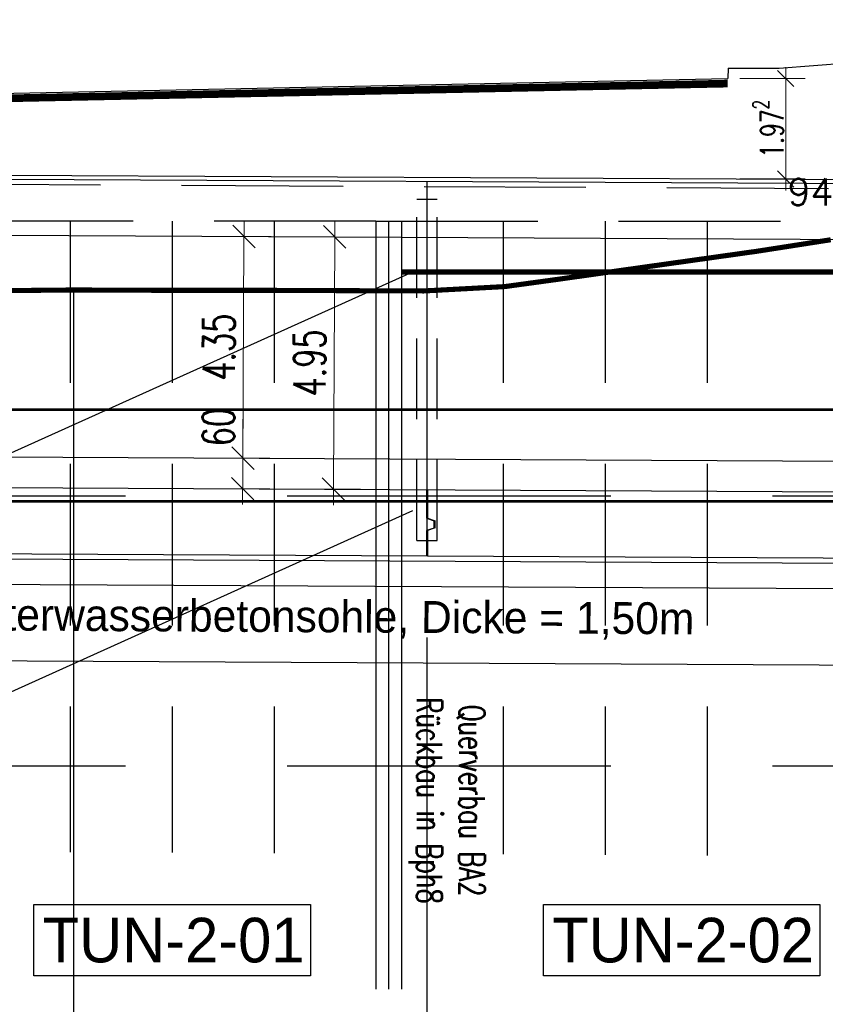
# Model space of a CAD drawing. Header units: metres. Extents: x 3458045 to 3462392, y 5482308 to 5484762.
# Tile 205 of 256: x 3460043 to 3460058, y 5483990 to 5484009. Entities that reach past the tile are written whole.
import ezdxf

# ---------------------------------------------------------------- set-up
doc = ezdxf.new("R2010")
doc.units = ezdxf.units.M
doc.header["$PDMODE"] = 3
doc.header["$PDSIZE"] = 0.1
for name, pattern in [('AUSGEZOGEN', [2, 1, 1]), ('DURCHGEZOGEN', [0]), ('VERDECKT', [9.525, 6.35, -3.175]), ('VERDECKT2', [4.7625, 3.175, -1.5875])]:
    doc.linetypes.add(name, pattern=pattern)
doc.layers.get('0').update_dxf_attribs({"linetype": 'CONTINUOUS'})
doc.layers.get('DEFPOINTS').update_dxf_attribs({"linetype": 'CONTINUOUS'})
for name, color, linetype in [('-SP_TEXT', 2, 'CONTINUOUS'), ('-SP_VERM', 1, 'CONTINUOUS'), ('BAUER_BK BESTAND', 170, 'CONTINUOUS'), ('GGUTEXT', 7, 'DURCHGEZOGEN'), ('SP_BAUGRUBE-ANKER', 211, 'AUSGEZOGEN'), ('SP_BAUGRUBE-TEXT', 210, 'AUSGEZOGEN'), ('SP_BAUGRUBE-UWB-Sohle', 1, 'AUSGEZOGEN'), ('SP_BAUGRUBE-VERBAU', 210, 'AUSGEZOGEN'), ('SP_FUGENBÄNDER', 2, 'AUSGEZOGEN'), ('SP_GELÄNDE-BAUPHASE', 251, 'VERDECKT2'), ('SP_GELÄNDE-BESTAND', 251, 'CONTINUOUS'), ('SP_GELÄNDE-PLANUNG', 10, 'CONTINUOUS'), ('SP_GRADIENTE', 3, 'CONTINUOUS'), ('SP_HW10', 170, 'VERDECKT'), ('SP_HW100', 170, 'VERDECKT'), ('SP_TEXT', 2, 'CONTINUOUS'), ('SP_Trogwand_L7+8', 2, 'CONTINUOUS'), ('SP_Tunneldecke_L7+8-Schnitt', 2, 'CONTINUOUS'), ('SP_Tunneldecke_L7+8-Verdeckt', 1, 'VERDECKT2'), ('SP_Tunneldecke_Schutzebeton', 1, 'CONTINUOUS'), ('SP_Tunnelsohle_L7+8-Schnitt', 2, 'CONTINUOUS'), ('SP_Tunnelsohle_Sauberkeitsschicht', 1, 'CONTINUOUS'), ('SP_Verbau', 212, 'CONTINUOUS'), ('SP_VERM', 1, 'CONTINUOUS'), ('SP_VERM-VA-B44', 150, 'CONTINUOUS')]:
    doc.layers.add(name, color=color, linetype=linetype)
doc.layers.add('SP_Höhenplan-Beschriftung-Linien', color=2, linetype='CONTINUOUS', lineweight=25)
doc.layers.add('SP_Höhenplan-Beschriftung-Linien-Bestandsgelände', color=7, linetype='CONTINUOUS', lineweight=25)
doc.styles.add('K_ISOCP', font='k_isocp.shx')
doc.styles.add('SP_F', font='romans.shx', dxfattribs={"width": 0.7, "bigfont": 'sp_f.shx'})
doc.styles.get("Standard").update_dxf_attribs({"font": 'txt.shx'})
doc.linetypes.add('ZICKZACK', pattern='A,0.00254,-5.08,[131,ltypeshp.shx,S=5.08,R=0,X=-5.08,Y=0],-10.16,[131,ltypeshp.shx,S=5.08,R=180,X=5.08,Y=0],-5.08', length=20.32254)
doc.dimstyles.new('SOFI18$0', dxfattribs={"dimtxt": 1.8, "dimasz": 0.18, "dimexe": 0.9, "dimexo": 0.625, "dimgap": 0.486, "dimtad": 1, "dimdec": 3, "dimrnd": 0.001, "dimzin": 1, "dimdsep": 46, "dimtxsty": 'SP_F', "dimblk1": 'SOF_BEMSTR1', "dimblk2": 'SOF_BEMSTR2', "dimsah": 1, "dimcen": 1.8, "dimse1": 1, "dimse2": 1, "dimclrd": 1, "dimclre": 1, "dimclrt": 7, "dimaunit": 2, "dimazin": 0, "dimtfac": 1, "dimtdec": 3, "dimtmove": 0, "dimatfit": 3, "dimfxl": 1, "dimtolj": 1, "dimtzin": 0, "dimlwd": 0, "dimlwe": 0, "dimarcsym": 0})
doc.dimstyles.new('SOFI25$0', dxfattribs={"dimtxt": 2.5, "dimasz": 0.25, "dimexe": 0.9, "dimexo": 0.625, "dimgap": 0.675, "dimtad": 1, "dimdec": 3, "dimrnd": 0.001, "dimzin": 1, "dimdsep": 46, "dimtxsty": 'SP_F', "dimblk1": 'SOF_BEMSTR1', "dimblk2": 'SOF_BEMSTR2', "dimsah": 1, "dimcen": 2.5, "dimse1": 1, "dimse2": 1, "dimclrd": 1, "dimclre": 1, "dimclrt": 1, "dimaunit": 2, "dimadec": 3, "dimazin": 0, "dimtfac": 1, "dimtdec": 3, "dimtmove": 0, "dimatfit": 3, "dimfxl": 1, "dimtolj": 1, "dimtzin": 0, "dimlwd": 0, "dimlwe": 0, "dimarcsym": 0})
doc.dimstyles.new('SOFI35$0', dxfattribs={"dimtxt": 3.5, "dimasz": 0.35, "dimexe": 0.9, "dimexo": 0.625, "dimgap": 0.945, "dimtad": 1, "dimdec": 3, "dimrnd": 0.001, "dimzin": 1, "dimdsep": 46, "dimtxsty": 'SP_F', "dimblk1": 'SOF_BEMSTR1', "dimblk2": 'SOF_BEMSTR2', "dimsah": 1, "dimcen": 3.5, "dimse1": 1, "dimse2": 1, "dimclrd": 1, "dimclre": 1, "dimclrt": 2, "dimaunit": 2, "dimazin": 0, "dimtfac": 1, "dimtdec": 3, "dimtmove": 0, "dimatfit": 3, "dimfxl": 1, "dimtolj": 1, "dimtzin": 0, "dimlwd": 0, "dimlwe": 0, "dimarcsym": 0})

# ---------------------------------------------------------------- blocks, each defined once
blk = doc.blocks.new('SOF_BEMSTR1')
at = {"color": 0, "linetype": 'ByBlock', "lineweight": -2}
for p, q in [((0, 20), (0, -8.5)), ((3.535, 3.535), (-3.535, -3.535)), ((-5, 0), (5, 0))]:
    blk.add_line(p, q, dxfattribs=at)
blk = doc.blocks.new('SOF_BEMSTR2')
at = {"color": 0, "linetype": 'ByBlock', "lineweight": -2}
for p, q in [((0, -20), (0, 8.5)), ((3.535, 3.535), (-3.535, -3.535)), ((-5, 0), (5, 0))]:
    blk.add_line(p, q, dxfattribs=at)
blk = doc.blocks.new('*D116')
at = {"layer": 'DEFPOINTS', "color": 0, "linetype": 'AUSGEZOGEN', "transparency": 16777216}
for p in [(3460040.558, 5483994.675), (3460050.558, 5483994.675), (3460040.558, 5483988.277)]:
    blk.add_point(p, dxfattribs=at)
at = {"layer": 'SP_VERM', "color": 1, "linetype": 'AUSGEZOGEN', "lineweight": 0, "transparency": 16777216}
blk.add_line((3460050.47, 5483988.277), (3460040.645, 5483988.277), dxfattribs=at)
at = {"layer": 'SP_VERM', "color": 1, "linetype": 'AUSGEZOGEN', "lineweight": 0, "transparency": 16777216, "xscale": 0.08750000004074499, "yscale": 0.08750000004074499, "zscale": 0.08750000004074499, "rotation": 180}
blk.add_blockref('SOF_BEMSTR2', (3460040.558, 5483988.277), dxfattribs=at)
at = {"layer": 'SP_VERM', "color": 1, "linetype": 'AUSGEZOGEN', "lineweight": 0, "transparency": 16777216, "xscale": 0.08750000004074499, "yscale": 0.08750000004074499, "zscale": 0.08750000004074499}
blk.add_blockref('SOF_BEMSTR1', (3460050.558, 5483988.277), dxfattribs=at)
at = {"layer": 'SP_VERM', "color": 2, "linetype": 'AUSGEZOGEN', "transparency": 16777216, "insert": (3460045.558, 5483988.951), "char_height": 0.875, "attachment_point": 5, "style": 'SP_F'}
blk.add_mtext('\\A1;\\A1;10.00{\\H.7x;\\S^ ;}', dxfattribs=at)
blk = doc.blocks.new('*D117')
at = {"layer": 'DEFPOINTS', "color": 0, "linetype": 'AUSGEZOGEN', "transparency": 16777216}
for p in [(3460050.558, 5483994.675), (3460060.558, 5483994.675), (3460060.558, 5483988.277)]:
    blk.add_point(p, dxfattribs=at)
at = {"layer": 'SP_VERM', "color": 1, "linetype": 'AUSGEZOGEN', "lineweight": 0, "transparency": 16777216}
blk.add_line((3460050.645, 5483988.277), (3460060.47, 5483988.277), dxfattribs=at)
at = {"layer": 'SP_VERM', "color": 1, "linetype": 'AUSGEZOGEN', "lineweight": 0, "transparency": 16777216, "xscale": 0.08750000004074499, "yscale": 0.08750000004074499, "zscale": 0.08750000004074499, "rotation": 180}
blk.add_blockref('SOF_BEMSTR2', (3460050.558, 5483988.277), dxfattribs=at)
at = {"layer": 'SP_VERM', "color": 1, "linetype": 'AUSGEZOGEN', "lineweight": 0, "transparency": 16777216, "xscale": 0.08750000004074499, "yscale": 0.08750000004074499, "zscale": 0.08750000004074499}
blk.add_blockref('SOF_BEMSTR1', (3460060.558, 5483988.277), dxfattribs=at)
at = {"layer": 'SP_VERM', "color": 2, "linetype": 'AUSGEZOGEN', "transparency": 16777216, "insert": (3460055.558, 5483988.951), "char_height": 0.875, "attachment_point": 5, "style": 'SP_F'}
blk.add_mtext('\\A1;\\A1;10.00{\\H.7x;\\S^ ;}', dxfattribs=at)
blk = doc.blocks.new('*D143')
at = {"layer": 'DEFPOINTS', "color": 0, "linetype": 'AUSGEZOGEN', "transparency": 16777216}
for p in [(3460025.018, 5483991.647), (3460180.558, 5483987.696), (3460025.018, 5483985.783)]:
    blk.add_point(p, dxfattribs=at)
at = {"layer": 'SP_VERM', "color": 1, "linetype": 'AUSGEZOGEN', "lineweight": 0, "transparency": 16777216}
blk.add_line((3460180.47, 5483985.783), (3460025.105, 5483985.783), dxfattribs=at)
at = {"layer": 'SP_VERM', "color": 1, "linetype": 'AUSGEZOGEN', "lineweight": 0, "transparency": 16777216, "xscale": 0.08750000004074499, "yscale": 0.08750000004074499, "zscale": 0.08750000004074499, "rotation": 180}
blk.add_blockref('SOF_BEMSTR2', (3460025.018, 5483985.783), dxfattribs=at)
at = {"layer": 'SP_VERM', "color": 1, "linetype": 'AUSGEZOGEN', "lineweight": 0, "transparency": 16777216, "xscale": 0.08750000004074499, "yscale": 0.08750000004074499, "zscale": 0.08750000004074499}
blk.add_blockref('SOF_BEMSTR1', (3460180.558, 5483985.783), dxfattribs=at)
at = {"layer": 'SP_VERM', "color": 2, "linetype": 'AUSGEZOGEN', "transparency": 16777216, "insert": (3460102.788, 5483986.457), "char_height": 0.875, "attachment_point": 5, "style": 'SP_F'}
blk.add_mtext('\\A1;\\A1;Tunnelabschitt = 155.54{\\H.7x;\\S^ ;}m', dxfattribs=at)
blk = doc.blocks.new('*D169')
at = {"layer": 'DEFPOINTS', "color": 0, "linetype": 'AUSGEZOGEN', "transparency": 16777216}
for p in [(3460057.205, 5484008.285), (3460057.206, 5484006.313), (3460057.601, 5484006.313)]:
    blk.add_point(p, dxfattribs=at)
at = {"layer": 'SP_VERM-VA-B44', "color": 1, "linetype": 'AUSGEZOGEN', "lineweight": 0, "transparency": 16777216}
blk.add_line((3460057.601, 5484008.24), (3460057.601, 5484006.358), dxfattribs=at)
at = {"layer": 'SP_VERM-VA-B44', "color": 1, "linetype": 'AUSGEZOGEN', "lineweight": 0, "transparency": 16777216, "xscale": 0.0450000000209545, "yscale": 0.0450000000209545, "zscale": 0.0450000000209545}
for name, p, rotation in [('SOF_BEMSTR1', (3460057.601, 5484008.285), 90), ('SOF_BEMSTR2', (3460057.601, 5484006.313), 270)]:
    blk.add_blockref(name, p, dxfattribs=dict(at, rotation=rotation))
at = {"layer": 'SP_VERM-VA-B44', "color": 7, "linetype": 'AUSGEZOGEN', "transparency": 16777216, "insert": (3460057.254, 5484007.299), "char_height": 0.45, "attachment_point": 5, "rotation": 90, "style": 'SP_F'}
blk.add_mtext('\\A1;\\A1;1.97{\\H.7x;\\S2^ ;}', dxfattribs=at)
blk = doc.blocks.new('*D190')
at = {"layer": '-SP_VERM', "color": 1, "linetype": 'AUSGEZOGEN', "lineweight": 0, "transparency": 16777216}
blk.add_line((3460046.947, 5484000.897), (3460046.968, 5484005.122), dxfattribs=at)
at = {"layer": 'DEFPOINTS', "color": 0, "linetype": 'AUSGEZOGEN', "transparency": 16777216}
for p in [(3460045.245, 5484005.193), (3460046.968, 5484005.185), (3460045.223, 5484000.843)]:
    blk.add_point(p, dxfattribs=at)
at = {"layer": '-SP_VERM', "color": 1, "linetype": 'AUSGEZOGEN', "lineweight": 0, "transparency": 16777216, "xscale": 0.0625, "yscale": 0.0625, "zscale": 0.0625}
for name, p, rotation in [('SOF_BEMSTR1', (3460046.968, 5484005.185), 89.71279125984), ('SOF_BEMSTR2', (3460046.947, 5484000.835), 269.71279125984)]:
    blk.add_blockref(name, p, dxfattribs=dict(at, rotation=rotation))
at = {"layer": '-SP_VERM', "color": 1, "linetype": 'AUSGEZOGEN', "transparency": 16777216, "insert": (3460046.476, 5484003.012), "char_height": 0.625, "attachment_point": 5, "rotation": 89.7128, "style": 'SP_F'}
blk.add_mtext('\\A1;\\A1;4.35{\\H.7x;\\S^ ;}', dxfattribs=at)
blk = doc.blocks.new('A$C12E32288')
at = {"layer": 'GGUTEXT', "color": 7}
blk.add_text('94,35 m ü. NN', height=0.525, dxfattribs=at).set_placement((-1.991, 1.658))
blk = doc.blocks.new('A$C288940E1')
at = {"layer": 'SP_Verbau'}
blk.add_line((0, 0), (-10.404, -4.692), dxfattribs=at)
blk.add_lwpolyline([(-10.435, -4.623), (-10.373, -4.76), (-6.905, -3.196), (-6.967, -3.059)], close=True, dxfattribs=at)
blk = doc.blocks.new('*D317')
at = {"layer": '-SP_VERM', "color": 1, "linetype": 'AUSGEZOGEN', "lineweight": 0, "transparency": 16777216}
for p, q in [((3460046.947, 5484000.835), (3460046.952, 5484001.985)), ((3460046.944, 5484000.297), (3460046.946, 5484000.772))]:
    blk.add_line(p, q, dxfattribs=at)
at = {"layer": 'DEFPOINTS', "color": 0, "linetype": 'AUSGEZOGEN', "transparency": 16777216}
for p in [(3460045.223, 5484000.843), (3460046.947, 5484000.835), (3460045.558, 5484000.242)]:
    blk.add_point(p, dxfattribs=at)
at = {"layer": '-SP_VERM', "color": 1, "linetype": 'AUSGEZOGEN', "lineweight": 0, "transparency": 16777216, "xscale": 0.0625, "yscale": 0.0625, "zscale": 0.0625}
for name, p, rotation in [('SOF_BEMSTR1', (3460046.947, 5484000.835), 89.71279125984), ('SOF_BEMSTR2', (3460046.944, 5484000.235), 269.71279125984)]:
    blk.add_blockref(name, p, dxfattribs=dict(at, rotation=rotation))
at = {"layer": '-SP_VERM', "color": 1, "linetype": 'AUSGEZOGEN', "transparency": 16777216, "insert": (3460046.468, 5484001.443), "char_height": 0.625, "attachment_point": 5, "rotation": 89.7128, "style": 'SP_F'}
blk.add_mtext('\\A1;\\A1;60{\\H.7x;\\S^ ;}', dxfattribs=at)
blk = doc.blocks.new('*D318')
at = {"layer": '-SP_VERM', "color": 1, "linetype": 'AUSGEZOGEN', "lineweight": 0, "transparency": 16777216}
blk.add_line((3460048.725, 5484000.288), (3460048.749, 5484005.113), dxfattribs=at)
at = {"layer": 'DEFPOINTS', "color": 0, "linetype": 'AUSGEZOGEN', "transparency": 16777216}
for p in [(3460047.039, 5484005.184), (3460048.75, 5484005.176), (3460046.944, 5484000.235)]:
    blk.add_point(p, dxfattribs=at)
at = {"layer": '-SP_VERM', "color": 1, "linetype": 'AUSGEZOGEN', "lineweight": 0, "transparency": 16777216, "xscale": 0.0625, "yscale": 0.0625, "zscale": 0.0625}
for name, p, rotation in [('SOF_BEMSTR1', (3460048.75, 5484005.176), 89.71279125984), ('SOF_BEMSTR2', (3460048.725, 5484000.226), 269.71279125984)]:
    blk.add_blockref(name, p, dxfattribs=dict(at, rotation=rotation))
at = {"layer": '-SP_VERM', "color": 1, "linetype": 'AUSGEZOGEN', "transparency": 16777216, "insert": (3460048.256, 5484002.703), "char_height": 0.625, "attachment_point": 5, "rotation": 89.7128, "style": 'SP_F'}
blk.add_mtext('\\A1;\\A1;4.95{\\H.7x;\\S^ ;}', dxfattribs=at)

msp = doc.modelspace()

# ---------------------------------------------------------------- linework, layer by layer
at = {"layer": 'SP_BAUGRUBE-UWB-Sohle'}
for points in [[(3460024.5744, 5483998.4468), (3460120.4579, 5483997.9661, 0.014054), (3460230.5579, 5484000.5071)], [(3460024.5669, 5483996.9468), (3460120.4503, 5483996.4661, 0.0140442), (3460230.5579, 5483999.0051)]]:
    msp.add_lwpolyline(points, format="xyb", dxfattribs=at)
at = {"layer": 'SP_BAUGRUBE-VERBAU', "linetype": 'VERDECKT2'}
for p, q in [((3460049.5579, 5484005.4873), (3460039.5579, 5484005.4873)), ((3460043.5579, 5484005.4873), (3460043.5579, 5483993.1015)), ((3460045.5579, 5484005.4873), (3460045.5579, 5483993.0915)), ((3460047.5579, 5484005.4873), (3460047.5579, 5483993.0815)), ((3460049.5579, 5484005.4873), (3460081.0579, 5484005.4873)), ((3460052.0579, 5484005.4873), (3460052.0579, 5483993.0589)), ((3460054.0579, 5484005.4873), (3460054.0579, 5483993.0489)), ((3460056.0579, 5484005.4873), (3460056.0579, 5483993.0389))]:
    msp.add_line(p, q, dxfattribs=at)
at = {"layer": 'SP_BAUGRUBE-VERBAU'}
for p, q in [((3460049.5579, 5484005.4873), (3460049.5579, 5483990.411)), ((3460050.0579, 5484005.4873), (3460050.0579, 5483990.4135))]:
    msp.add_line(p, q, dxfattribs=at)
at = {"layer": 'SP_BAUGRUBE-VERBAU', "linetype": 'ZICKZACK', "ltscale": 0.2}
msp.add_line((3460049.8079, 5484005.4873), (3460049.8079, 5483990.4123), dxfattribs=at)
at = {"layer": 'SP_FUGENBÄNDER', "color": 1, "linetype": 'VERDECKT2', "ltscale": 0.5}
for p, q in [((3460050.3579, 5483999.2153), (3460050.3579, 5484005.9166)), ((3460050.7579, 5483999.2153), (3460050.7579, 5484005.9166))]:
    msp.add_line(p, q, dxfattribs=at)
at = {"layer": 'SP_FUGENBÄNDER'}
for points in [[(3460050.3579, 5484005.9166), (3460050.7579, 5484005.9166)], [(3460050.3579, 5483999.2165), (3460050.7579, 5483999.2166)]]:
    msp.add_lwpolyline(points, dxfattribs=at)
at = {"layer": 'SP_GELÄNDE-BAUPHASE', "const_width": 0.1}
msp.add_lwpolyline([(3460050.0579, 5484004.4873), (3460081.0579, 5484004.4873)], dxfattribs=at)
at = {"layer": 'SP_GELÄNDE-BESTAND', "const_width": 0.1}
msp.add_lwpolyline([(3460030.5401, 5484001.2427), (3460033.0579, 5484001.9319), (3460037.3378, 5484003.0908), (3460038.0579, 5484003.3001), (3460038.8187, 5484003.5212), (3460040.4213, 5484004.0764), (3460040.6533, 5484004.1085), (3460041.2591, 5484004.103), (3460042.2318, 5484004.1211), (3460043.0579, 5484004.1293), (3460043.6217, 5484004.1347), (3460045.4211, 5484004.1275), (3460047.3949, 5484004.1276), (3460048.0579, 5484004.1249), (3460049.1769, 5484004.1204), (3460049.9388, 5484004.1175), (3460050.4964, 5484004.1154), (3460050.5572, 5484004.1187), (3460052.0865, 5484004.201), (3460053.0579, 5484004.334), (3460057.0358, 5484004.8945), (3460058.0579, 5484005.0536), (3460058.484, 5484005.1202)], dxfattribs=at)
at = {"layer": 'SP_GELÄNDE-PLANUNG', "color": 2}
for p, q in [((3460057.4712, 5484008.4851), (3460069.3698, 5484009.4392)), ((3460056.4703, 5484008.4851), (3460056.4659, 5484008.2851)), ((3460056.4703, 5484008.4851), (3460057.4712, 5484008.4851)), ((3460038.6749, 5484007.9211), (3460056.4659, 5484008.2851))]:
    msp.add_line(p, q, dxfattribs=at)
at = {"layer": 'SP_GELÄNDE-PLANUNG', "color": 253, "linetype": 'AUSGEZOGEN', "const_width": 0.15}
msp.add_lwpolyline([(3460038.6721, 5484007.8212), (3460056.4631, 5484008.1852)], dxfattribs=at)
at = {"layer": 'SP_GRADIENTE'}
msp.add_lwpolyline([(3460003.0579, 5484001.0547), (3460120.4704, 5484000.4661, 0.014971), (3460237.5964, 5484003.3841), (3460290.2914, 5484006.2738, -0.0062334), (3460339.7757, 5484008.3712), (3460355.6575, 5484008.8465, -0.0099837), (3460395.4997, 5484009.2435), (3460406.594, 5484009.1325, -0.0050796)], format="xyb", dxfattribs=at)
at = {"layer": 'SP_HW10', "lineweight": 30, "const_width": 0.05}
msp.add_lwpolyline([(3459990.95, 5483999.9867), (3460406.594, 5483999.9867)], dxfattribs=at)
at = {"layer": 'SP_HW100', "lineweight": 30, "const_width": 0.05}
msp.add_lwpolyline([(3459990.95, 5484001.7867), (3460406.594, 5484001.7867)], dxfattribs=at)
at = {"layer": 'SP_Höhenplan-Beschriftung-Linien', "color": 251, "linetype": 'VERDECKT'}
for p, q in [((3460406.594, 5484000.0871), (3459994.581, 5484000.0871)), ((3460406.594, 5483994.7871), (3459994.581, 5483994.7871))]:
    msp.add_line(p, q, dxfattribs=at)
at = {"layer": 'SP_Höhenplan-Beschriftung-Linien', "color": 1, "linetype": 'ByBlock'}
msp.add_line((3460050.5579, 5483997.3165), (3460050.5579, 5483965.6286), dxfattribs=at)
at = {"layer": 'SP_Höhenplan-Beschriftung-Linien-Bestandsgelände'}
msp.add_line((3460043.6217, 5484004.1347), (3460043.6217, 5483960.8389), dxfattribs=at)
at = {"layer": 'SP_TEXT', "color": 1, "lineweight": 25}
for points in [[(3460042.8439, 5483990.675), (3460042.8439, 5483992.0757), (3460048.2719, 5483992.0757), (3460048.2719, 5483990.675)], [(3460052.8439, 5483990.675), (3460052.8439, 5483992.0757), (3460058.2719, 5483992.0757), (3460058.2719, 5483990.675)]]:
    msp.add_lwpolyline(points, close=True, dxfattribs=at)
at = {"layer": 'SP_Trogwand_L7+8', "color": 2}
msp.add_line((3460050.5579, 5484005.1666), (3460050.5579, 5484000.2165), dxfattribs=at)
at = {"layer": 'SP_Tunneldecke_L7+8-Schnitt'}
msp.add_line((3460050.5579, 5484006.2666), (3460050.5579, 5484005.1666), dxfattribs=at)
for points in [[(3460026.6902, 5484006.3863), (3460120.4977, 5484005.916, 0.0075917), (3460179.7516, 5484006.5176, 0.0075917)], [(3460025.2627, 5484005.2934), (3460120.4922, 5484004.816, 0.0076522), (3460180.2516, 5484005.4299, 0.0076522)]]:
    msp.add_lwpolyline(points, format="xyb", dxfattribs=at)
at = {"layer": 'SP_Tunneldecke_L7+8-Verdeckt'}
msp.add_lwpolyline([(3460026.6902, 5484006.2863), (3460120.4972, 5484005.816, 0.0075914), (3460179.7516, 5484006.4175, 0.0075914)], format="xyb", dxfattribs=at)
at = {"layer": 'SP_Tunneldecke_Schutzebeton'}
msp.add_lwpolyline([(3460026.6362, 5484006.4665), (3460120.4981, 5484005.996, 0.007592), (3460179.7516, 5484006.5976, 0.007592)], format="xyb", dxfattribs=at)
at = {"layer": 'SP_Tunnelsohle_L7+8-Schnitt', "color": 1}
for p, q in [((3460050.5479, 5484000.2166), (3460050.5479, 5483999.6565)), ((3460050.5679, 5484000.2165), (3460050.5679, 5483999.6532)), ((3460050.5479, 5483999.6565), (3460050.6979, 5483999.6065)), ((3460050.5679, 5483999.6532), (3460050.7179, 5483999.6032)), ((3460050.6979, 5483999.4632), (3460050.5479, 5483999.4132)), ((3460050.7179, 5483999.4665), (3460050.5679, 5483999.4165)), ((3460050.5679, 5483999.4165), (3460050.5679, 5483998.9165)), ((3460050.6979, 5483999.4632), (3460050.6979, 5483999.6065)), ((3460050.7179, 5483999.4665), (3460050.7179, 5483999.6032)), ((3460050.5479, 5483999.4132), (3460050.5479, 5483998.9165))]:
    msp.add_line(p, q, dxfattribs=at)
at = {"layer": 'SP_Tunnelsohle_L7+8-Schnitt'}
msp.add_line((3460050.5579, 5484000.2165), (3460050.5579, 5483998.9165), dxfattribs=at)
for points in [[(3460022.8279, 5484000.3556), (3460120.4674, 5483999.8661, 0.014971), (3460237.6293, 5484002.785), (3460290.3243, 5484005.6747, -0.0025503), (3460310.5579, 5484006.6817)], [(3460024.6769, 5483999.0463), (3460120.4609, 5483998.5661, 0.0076709), (3460180.5579, 5483999.1857)]]:
    msp.add_lwpolyline(points, format="xyb", dxfattribs=at)
at = {"layer": 'SP_Tunnelsohle_Sauberkeitsschicht'}
msp.add_lwpolyline([(3460024.5769, 5483998.9468), (3460120.4604, 5483998.4661, 0.014971), (3460237.7061, 5484001.3871), (3460290.4009, 5484004.2768, -0.0025425), (3460310.5579, 5484005.2803)], format="xyb", dxfattribs=at)

# ---------------------------------------------------------------- block references
at = {"layer": 'BAUER_BK BESTAND', "color": 0}
msp.add_blockref('A$C12E32288', (3460059.629, 5484004.1371), dxfattribs=at)
at = {"layer": 'SP_BAUGRUBE-ANKER', "xscale": 1.772319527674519, "yscale": 1.772319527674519, "zscale": 1.772319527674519}
for p in [(3460050.275, 5484004.4862), (3460050.275, 5483999.8009)]:
    msp.add_blockref('A$C288940E1', p, dxfattribs=at)

# ---------------------------------------------------------------- texts
at = {"layer": '-SP_TEXT', "color": 1, "lineweight": 25, "style": 'K_ISOCP'}
msp.add_text('Unterwasserbetonsohle, Dicke = 1,50m', height=0.625, rotation=359.67785, dxfattribs=at).set_placement((3460041.1964, 5483997.4575))
at = {"layer": 'SP_BAUGRUBE-TEXT', "linetype": 'AUSGEZOGEN', "insert": (3460050.9446, 5483994.1117), "char_height": 0.5, "attachment_point": 5, "rotation": 270, "style": 'SP_F'}
msp.add_mtext('Querverbau BA2\\PRückbau in Bph8', dxfattribs=at)
at = {"layer": 'SP_TEXT', "color": 2, "lineweight": 25, "style": 'K_ISOCP'}
for s, p in [('TUN-2-01', (3460043.0189, 5483990.9379)), ('TUN-2-02', (3460053.0189, 5483990.9379))]:
    msp.add_text(s, height=0.875, dxfattribs=at).set_placement(p)

# ---------------------------------------------------------------- dimensions: what is measured, and where the dimension line sits
at = {"layer": '-SP_VERM', "color": 1, "linetype": 'AUSGEZOGEN'}
for base, p1, p2, text, picture, middle in [((3460046.9683, 5484005.1846), (3460045.2228, 5484000.8433), (3460045.2446, 5484005.1932), '\\A1;4.35{\\H.7x;\\S^ ;}', '*D190', (3460046.4762, 5484003.012)), ((3460048.7496, 5484005.1757), (3460046.9435, 5484000.2347), (3460047.0389, 5484005.1842), '\\A1;4.95{\\H.7x;\\S^ ;}', '*D318', (3460048.2559, 5484002.7031)), ((3460046.9465, 5484000.8347), (3460045.5579, 5484000.2416), (3460045.2228, 5484000.8433), '\\A1;60{\\H.7x;\\S^ ;}', '*D317', (3460046.4683, 5484001.4433))]:
    dim = msp.add_linear_dim(base=base, p1=p1, p2=p2, angle=89.71279, text=text, dimstyle='SOFI25$0', override={"dimblk1": 'SOF_BEMSTR2', "dimblk2": 'SOF_BEMSTR1'}, dxfattribs=at)
    dim.commit()
    dim.dimension.update_dxf_attribs({"geometry": picture, "text_midpoint": middle})
at = {"layer": 'SP_VERM', "color": 1, "linetype": 'AUSGEZOGEN'}
dim = msp.add_linear_dim(base=(3460040.5579, 5483988.2771), p1=(3460050.5579, 5483994.6749), p2=(3460040.5579, 5483994.6749), text='\\A1;10.00{\\H.7x;\\S^ ;}', dimstyle='SOFI35$0', dxfattribs=at)
dim.commit()
dim.dimension.update_dxf_attribs({"geometry": '*D116', "text_midpoint": (3460045.5579, 5483988.9509)})
dim = msp.add_linear_dim(base=(3460060.5579, 5483988.2771), p1=(3460050.5579, 5483994.6749), p2=(3460060.5579, 5483994.6749), text='\\A1;10.00{\\H.7x;\\S^ ;}', dimstyle='SOFI35$0', override={"dimblk1": 'SOF_BEMSTR2', "dimblk2": 'SOF_BEMSTR1'}, dxfattribs=at)
dim.commit()
dim.dimension.update_dxf_attribs({"geometry": '*D117', "text_midpoint": (3460055.5579, 5483988.9509)})
dim = msp.add_linear_dim(base=(3460025.0179, 5483985.7834), p1=(3460180.5579, 5483987.6961), p2=(3460025.0179, 5483991.6475), angle=180, text='\\A1;Tunnelabschitt = 155.54{\\H.7x;\\S^ ;}m', dimstyle='SOFI35$0', override={"dimpost": 'Tunnelabschitt = <>m'}, dxfattribs=at)
dim.commit()
dim.dimension.update_dxf_attribs({"geometry": '*D143', "text_midpoint": (3460102.7879, 5483986.4571)})
at = {"layer": 'SP_VERM-VA-B44', "color": 1, "linetype": 'AUSGEZOGEN'}
dim = msp.add_linear_dim(base=(3460057.6008, 5484006.3133), p1=(3460057.2053, 5484008.2851), p2=(3460057.2056, 5484006.3133), angle=270, text='\\A1;1.97{\\H.7x;\\S2^ ;}', dimstyle='SOFI18$0', override={"dimblk1": 'SOF_BEMSTR1', "dimblk2": 'SOF_BEMSTR2'}, dxfattribs=at)
dim.commit()
dim.dimension.update_dxf_attribs({"geometry": '*D169', "text_midpoint": (3460057.2543, 5484007.2992)})

doc.saveas('drawing.dxf')
